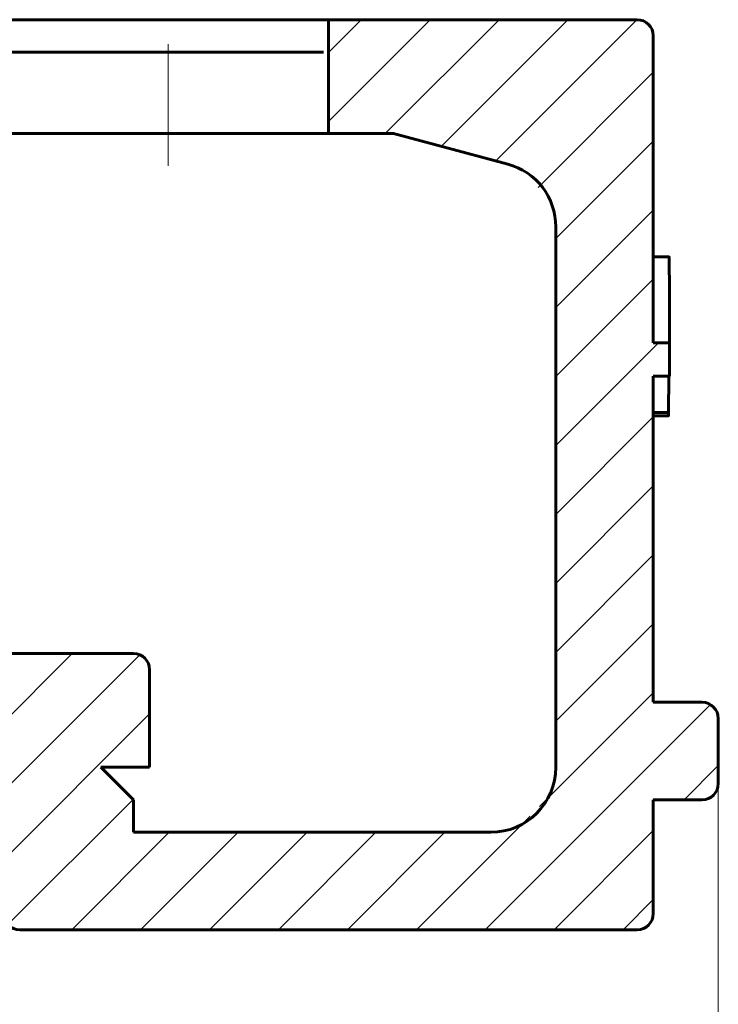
# Model space of a CAD drawing. Header units: millimetres. Extents: x -20 to 420, y 0 to 350.
# Tile 7 of 8: x 184 to 227, y 153 to 213. Entities that reach past the tile are written whole.
import ezdxf

# ---------------------------------------------------------------- set-up
doc = ezdxf.new("R2010")
doc.units = ezdxf.units.MM
for name, pattern in [('K5LT_AXLED', [12, 7.5, -1.5, 1.5, -1.5]), ('K5LT_BASIC', [0]), ('K5LT_THIN', [0])]:
    doc.linetypes.add(name, pattern=pattern)
doc.layers.add('Системный слой', color=7, linetype='Continuous')
doc.layers.add('Системный слой (1)', color=251, linetype='Continuous', true_color=0x6c6c6c)
doc.styles.add('KDIMTEXTSTYLE', font='GOST_AU.SHX', dxfattribs={"width": 0.96, "oblique": 15, "height": 5})
doc.styles.add('KTEXTSTYLE', font='GOST_AU.SHX', dxfattribs={"width": 0.96, "height": 5})
doc.dimstyles.new('KDIMSTYLE (2.00)', dxfattribs={"dimtxt": 5, "dimasz": 1, "dimexe": 2, "dimexo": 0, "dimgap": 1, "dimtad": 1, "dimlfac": 0.5, "dimtxsty": 'KDIMTEXTSTYLE', "dimsah": 1, "dimcen": 0, "dimdle": 1, "dimadec": 0, "dimazin": 0, "dimtfac": 0.667, "dimtmove": 0, "dimatfit": 3, "dimfxl": 1, "dimtvp": 1, "dimtolj": 1, "dimtzin": 0, "dimarcsym": 0})

# ---------------------------------------------------------------- blocks, each defined once
blk = doc.blocks.new('D0')
at = {"layer": 'Системный слой (1)'}
for points in [[(95.166, 134.725), (95.666, 135.383), (90.666, 134.725), (95.666, 134.067)], [(226.666, 134.725), (221.666, 135.383), (222.166, 134.725), (221.666, 134.067)]]:
    blk.add_hatch(color=7, dxfattribs=at).paths.add_polyline_path(points)
at = {"layer": 'Системный слой (1)', "color": 7, "linetype": 'K5LT_THIN', "lineweight": 18, "true_color": 0xffffff}
for p, q in [((90.666, 170.169), (90.666, 132.725)), ((226.666, 170.169), (226.666, 132.725)), ((90.666, 134.725), (95.666, 135.383)), ((95.666, 135.383), (95.166, 134.725)), ((222.166, 134.725), (221.666, 135.383)), ((221.666, 135.383), (226.666, 134.725)), ((95.666, 134.067), (90.666, 134.725)), ((90.666, 134.725), (226.666, 134.725)), ((95.166, 134.725), (95.666, 134.067)), ((226.666, 134.725), (221.666, 134.067)), ((221.666, 134.067), (222.166, 134.725))]:
    blk.add_line(p, q, dxfattribs=at)
blk.add_wipeout([(152.862, 135.725), (152.862, 143.107), (164.007, 143.107), (164.007, 135.725)]).dxf.layer = 'Системный слой (1)'
at = {"layer": 'Системный слой (1)', "color": 7, "char_height": 5, "attachment_point": 1, "style": 'KTEXTSTYLE'}
for s, insert in [('\\H5.0;\\W1.000;\\Q15;\\Q15;\\W0.965;∅', (152.862, 142.313)), ('\\H5.0;\\W1.000;\\Q15;\\Q15;\\W0.965;68', (156.169, 142.313))]:
    blk.add_mtext(s, dxfattribs=dict(at, insert=insert))
blk = doc.blocks.new('KDIMARROW_01')
at = {"layer": 'Системный слой'}
blk.add_hatch(color=0, dxfattribs=at).paths.add_polyline_path([(-5, -0.658), (0, 0), (-5, 0.658), (-4.5, 0)])
at = {"layer": 'Системный слой', "color": 0, "linetype": 'K5LT_THIN', "lineweight": 18}
for p, q in [((-4.5, 0), (-5, 0.658)), ((-5, 0.658), (0, 0)), ((0, 0), (-5, -0.658)), ((-5, -0.658), (-4.5, 0))]:
    blk.add_line(p, q, dxfattribs=at)
at = {"layer": 'Системный слой (1)', "color": 0, "linetype": 'K5LT_THIN', "lineweight": 18}
blk.add_line((158.666, 185.169), (156.666, 185.169), dxfattribs=at)

msp = doc.modelspace()

# ---------------------------------------------------------------- hatches: boundary and pattern name
at = {"layer": 'Системный слой (1)'}
h = msp.add_hatch(dxfattribs=at)
h.set_pattern_fill('', angle=45, style=0, pattern_type=0)
h.set_pattern_definition([(45, (0, 0), (-2.12132, 2.12132), [])])
h.paths.add_polyline_path([(143.666, 174.169), (126.666, 174.169), (125.959, 173.876), (125.666, 173.169), (125.666, 167.169), (128.666, 167.169), (126.666, 165.169), (126.666, 163.169), (104.666, 163.169), (101.838, 164.34), (100.666, 167.169), (100.666, 200.42), (101.838, 203.248), (103.631, 204.284), (110.666, 206.169), (114.666, 206.169), (114.666, 213.169), (95.666, 213.169), (94.959, 212.876), (94.666, 212.169), (94.666, 171.169), (91.666, 171.169), (90.959, 170.876), (90.666, 170.169), (90.666, 166.169), (90.959, 165.462), (91.666, 165.169), (94.666, 165.169), (94.666, 158.169), (94.959, 157.462), (95.666, 157.169), (133.666, 157.169), (134.373, 157.462), (134.666, 158.169), (134.666, 167.169), (136.666, 167.169), (136.666, 168.169), (136.959, 168.876), (137.666, 169.169), (179.666, 169.169), (180.373, 168.876), (180.666, 168.169), (180.666, 167.169), (182.666, 167.169), (182.666, 158.169), (182.959, 157.462), (183.666, 157.169), (221.666, 157.169), (222.373, 157.462), (222.666, 158.169), (222.666, 165.169), (225.666, 165.169), (226.373, 165.462), (226.666, 166.169), (226.666, 170.169), (226.373, 170.876), (225.666, 171.169), (222.666, 171.169), (222.666, 191.24), (223.666, 191.24), (223.666, 193.295), (222.666, 193.295), (222.666, 212.169), (222.373, 212.876), (221.666, 213.169), (202.666, 213.169), (202.666, 206.169), (206.666, 206.169), (213.702, 204.284), (216.13, 202.42), (216.666, 200.42), (216.666, 167.169), (215.495, 164.34), (212.666, 163.169), (190.666, 163.169), (190.666, 165.169), (188.666, 167.169), (191.666, 167.169), (191.666, 173.169), (191.373, 173.876), (190.666, 174.169), (171.866, 174.169), (169.166, 174.169), (169.166, 176.169), (168.873, 176.876), (168.166, 177.169), (165.166, 177.169), (165.166, 202.169), (169.166, 202.169), (169.166, 206.169), (170.066, 206.169), (170.768, 204.743), (172.552, 204.504), (173.651, 205.93), (173.666, 206.169), (176.666, 206.169), (176.666, 211.169), (165.166, 211.169), (165.166, 209.169), (152.166, 209.169), (152.166, 211.169), (140.666, 211.169), (140.666, 206.169), (148.166, 206.169), (148.166, 202.169), (152.166, 202.169), (152.166, 177.169), (149.166, 177.169), (148.459, 176.876), (148.166, 176.169), (148.166, 174.169), (147.266, 174.169), (146.366, 175.728), (144.567, 175.728)])
edge = h.paths.add_edge_path()
edge.add_line((171.866, 174.169), (173.425, 175.069))
edge.add_line((173.425, 175.069), (173.425, 176.869))
edge.add_line((173.425, 176.869), (171.866, 177.769))
edge.add_line((171.866, 177.769), (170.308, 176.869))
edge.add_line((170.308, 176.869), (170.308, 175.069))
edge.add_line((170.308, 175.069), (171.866, 174.169))
h.paths.add_polyline_path([(145.825, 202.605), (147.173, 203.798), (146.814, 205.562), (145.107, 206.133), (143.759, 204.94), (144.119, 203.176)])
h.paths.add_polyline_path([(145.466, 176.019), (147.025, 176.919), (147.025, 178.719), (145.466, 179.619), (143.908, 178.719), (143.908, 176.919)])
h.paths.add_polyline_path([(171.866, 177.919), (173.425, 178.819), (173.425, 180.619), (171.867, 181.519), (170.308, 180.619), (170.308, 178.819)])
h.paths.add_polyline_path([(145.466, 179.819), (147.025, 180.719), (147.025, 182.519), (145.466, 183.419), (143.908, 182.519), (143.908, 180.719)])
h.paths.add_polyline_path([(171.866, 181.719), (173.425, 182.619), (173.425, 184.419), (171.867, 185.319), (170.308, 184.419), (170.308, 182.619)])
h.paths.add_polyline_path([(145.466, 183.619), (147.025, 184.519), (147.025, 186.319), (145.466, 187.219), (143.908, 186.319), (143.908, 184.519)])
h.paths.add_polyline_path([(171.866, 185.519), (173.425, 186.419), (173.425, 188.219), (171.867, 189.119), (170.308, 188.219), (170.308, 186.419)])
h.paths.add_polyline_path([(145.466, 187.419), (147.025, 188.319), (147.025, 190.119), (145.466, 191.019), (143.908, 190.119), (143.908, 188.319)])
h.paths.add_polyline_path([(171.866, 189.319), (173.425, 190.219), (173.425, 192.019), (171.867, 192.919), (170.308, 192.019), (170.308, 190.219)])
h.paths.add_polyline_path([(145.466, 191.219), (147.025, 192.119), (147.025, 193.919), (145.466, 194.819), (143.908, 193.919), (143.908, 192.119)])
h.paths.add_polyline_path([(171.866, 193.119), (173.425, 194.019), (173.425, 195.819), (171.867, 196.719), (170.308, 195.819), (170.308, 194.019)])
h.paths.add_polyline_path([(145.466, 195.019), (147.025, 195.919), (147.025, 197.719), (145.466, 198.619), (143.908, 197.719), (143.908, 195.919)])
h.paths.add_polyline_path([(171.866, 196.919), (173.425, 197.819), (173.425, 199.619), (171.867, 200.519), (170.308, 199.619), (170.308, 197.819)])
h.paths.add_polyline_path([(145.466, 198.819), (147.025, 199.719), (147.025, 201.519), (145.466, 202.419), (143.908, 201.519), (143.908, 199.719)])
h.paths.add_polyline_path([(171.866, 200.719), (173.425, 201.619), (173.425, 203.419), (171.867, 204.319), (170.308, 203.419), (170.308, 201.619)])

# ---------------------------------------------------------------- linework, layer by layer
at = {"layer": 'Системный слой (1)', "color": 143, "linetype": 'K5LT_BASIC', "lineweight": 60, "true_color": 0x33acca}
for p, q in [((202.666, 213.169), (114.666, 213.169)), ((202.666, 213.169), (221.666, 213.169)), ((202.666, 206.169), (202.666, 213.169)), ((222.666, 193.295), (222.666, 212.169)), ((176.666, 211.169), (187.989, 211.169)), ((202.372, 211.169), (187.989, 211.169)), ((187.989, 206.169), (176.666, 206.169)), ((202.372, 206.169), (187.989, 206.169)), ((202.666, 206.169), (202.372, 206.169)), ((202.666, 206.169), (206.666, 206.169)), ((206.666, 206.169), (213.702, 204.284)), ((216.666, 167.169), (216.666, 200.42)), ((222.666, 198.569), (223.631, 198.569)), ((222.666, 193.295), (223.666, 193.295)), ((223.666, 191.24), (223.666, 193.295)), ((223.666, 191.24), (222.666, 191.24)), ((222.666, 171.169), (222.666, 191.24)), ((223.618, 191.24), (223.607, 189.003)), ((222.666, 189.003), (223.607, 189.003)), ((222.666, 188.801), (223.596, 188.801)), ((171.866, 174.169), (190.666, 174.169)), ((191.666, 167.169), (191.666, 173.169)), ((222.666, 171.169), (225.666, 171.169)), ((226.666, 166.169), (226.666, 170.169)), ((191.666, 167.169), (188.666, 167.169)), ((188.666, 167.169), (190.666, 165.169)), ((190.666, 163.169), (190.666, 165.169)), ((225.666, 165.169), (222.666, 165.169)), ((222.666, 158.169), (222.666, 165.169)), ((190.666, 163.169), (212.666, 163.169)), ((221.666, 157.169), (183.666, 157.169))]:
    msp.add_line(p, q, dxfattribs=at)
at = {"layer": 'Системный слой (1)', "color": 30, "linetype": 'K5LT_AXLED', "lineweight": 18, "true_color": 0xff8000}
msp.add_line((192.805, 204.169), (192.805, 213.169), dxfattribs=at)
at = {"layer": 'Системный слой (1)', "color": 143, "linetype": 'K5LT_BASIC', "lineweight": 60, "true_color": 0x33acca}
for centre, radius, start, end in [((221.666, 212.169), 1, 0, 90), ((212.666, 200.42), 4, 0, 75), ((190.666, 173.169), 1, 0, 90), ((225.666, 170.169), 1, 0, 90), ((212.666, 167.169), 4, 270, 0), ((225.666, 166.169), 1, 270, 0), ((183.666, 158.169), 1, 180, 270), ((221.666, 158.169), 1, 270, 0)]:
    msp.add_arc(centre, radius, start, end, dxfattribs=at)
msp.add_ellipse((158.666, 193.295), major_axis=(0, 191.264), ratio=0.339845, start_param=4.712389, end_param=4.738144, dxfattribs=at)
for points, knots in [([(223.645, 198.221), (223.645, 198.24), (223.644, 198.278), (223.644, 198.332), (223.643, 198.384), (223.642, 198.434), (223.64, 198.484), (223.638, 198.524), (223.636, 198.55), (223.634, 198.563), (223.633, 198.569), (223.632, 198.569), (223.631, 198.569)], [0, 0, 0, 0, 0.100582, 0.195838, 0.286417, 0.391093, 0.507941, 0.637168, 0.757809, 0.858186, 0.937983, 1, 1, 1, 1]), ([(223.596, 188.801), (223.597, 188.801), (223.598, 188.801), (223.599, 188.804), (223.601, 188.811), (223.602, 188.824), (223.604, 188.842), (223.605, 188.864), (223.606, 188.89), (223.606, 188.921), (223.607, 188.951), (223.607, 188.979), (223.607, 188.996), (223.607, 189.003)], [0, 0, 0, 0, 0.065262, 0.153169, 0.259362, 0.37453, 0.474089, 0.563792, 0.657701, 0.760239, 0.854325, 0.934933, 1, 1, 1, 1])]:
    msp.add_open_spline(points, degree=3, knots=knots, dxfattribs=at)

# ---------------------------------------------------------------- next in the draw order: dimensions: what is measured, and where the dimension line sits
at = {"layer": 'Системный слой (1)', "color": 7}
dim = msp.add_linear_dim(base=(90.666, 134.725), p1=(226.666, 170.169), p2=(90.666, 170.169), dimstyle='KDIMSTYLE (2.00)', override={"dimexo": 0, "dimpost": '\\H5.0;\\W0.965;\\Q15;∅<>', "dimblk1": 'KDIMARROW_01', "dimblk2": 'KDIMARROW_01', "dimse1": 0, "dimse2": 0, "dimclrt": 7, "dimtol": 1, "dimtp": 0, "dimtm": 0, "dimtdec": 5, "dimtolj": 1}, dxfattribs=at)
dim.commit()
dim.dimension.update_dxf_attribs({"geometry": 'D0', "text_midpoint": (158.666, 134.725), "dimtype": 160})

doc.saveas('drawing.dxf')
